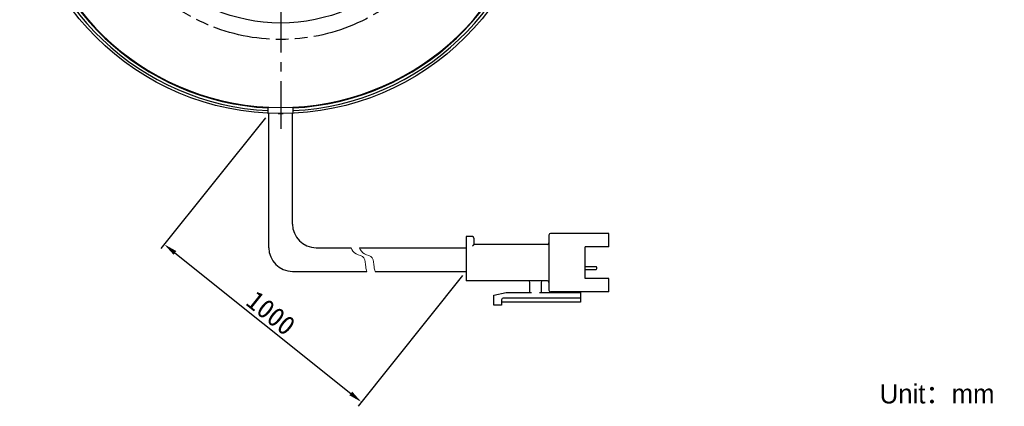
# Model space of a CAD drawing. Header units: millimetres. Extents: x 87 to 269, y 22 to 232.
# Tile 1 of 4: x 90 to 269, y 22 to 93. Entities that reach past the tile are written whole.
import ezdxf

# ---------------------------------------------------------------- set-up
doc = ezdxf.new("R2010")
doc.units = ezdxf.units.MM
doc.header["$LTSCALE"] = 23.1
doc.header["$PDMODE"] = 3
doc.header["$PDSIZE"] = 8
doc.linetypes.add('CENTER', pattern=[0.6, 0.375, -0.075, 0.075, -0.075])
doc.linetypes.add('PHANTOM', pattern=[0.8, 0.45, -0.05, 0.1, -0.05, 0.1, -0.05])
doc.layers.get('0').update_dxf_attribs({"linetype": 'CONTINUOUS'})
doc.layers.get('Defpoints').update_dxf_attribs({"linetype": 'CONTINUOUS', "lineweight": 18})
for name, color, linetype in [('00_COMPONENTS', 7, 'CONTINUOUS'), ('03_ALL_AXES', 7, 'CONTINUOUS'), ('07_ALL_HOLES', 7, 'CONTINUOUS')]:
    doc.layers.add(name, color=color, linetype=linetype)
for name, color, linetype, lineweight in [('标注', 3, 'CONTINUOUS', 25), ('粗实线', 7, 'CONTINUOUS', 30), ('细实线', 7, 'CONTINUOUS', 15)]:
    doc.layers.add(name, color=color, linetype=linetype, lineweight=lineweight)
doc.styles.get("Standard").update_dxf_attribs({"font": 'simfang.ttf'})
doc.dimstyles.new('CST Standard', dxfattribs={"dimtxt": 3.5, "dimasz": 2.5, "dimexe": 1, "dimexo": 1, "dimgap": 0.6, "dimtad": 1, "dimtoh": 1, "dimdsep": 46, "dimtxsty": 'STANDARD', "dimcen": -2.5, "dimdle": 5, "dimadec": 1, "dimazin": 2, "dimtfac": 1, "dimtofl": 0, "dimtmove": 0, "dimatfit": 0, "dimfxl": 1, "dimtolj": 1, "dimarcsym": 0})

# ---------------------------------------------------------------- blocks, each defined once
blk = doc.blocks.new('*D9')
at = {"layer": 'Defpoints', "color": 0}
for p in [(134.91, 75.66), (170.81, 46.94), (151.78, 23.14)]:
    blk.add_point(p, dxfattribs=at)
at = {"layer": '标注', "color": 0, "linetype": 'Continuous', "lineweight": -2, "ltscale": 3}
for p, q in [((134.29, 74.87), (115.25, 51.08)), ((170.19, 46.16), (151.15, 22.36))]:
    blk.add_line(p, q, dxfattribs=at)
at = {"layer": '标注', "color": 9, "linetype": 'Continuous', "lineweight": -2, "ltscale": 3}
blk.add_line((117.83, 50.3), (149.83, 24.7), dxfattribs=at)
at = {"layer": '标注', "color": 9}
for points in [[(118.09, 50.63), (117.57, 49.97), (115.88, 51.86)], [(149.57, 24.38), (150.09, 25.03), (151.78, 23.14)]]:
    blk.add_solid(points, dxfattribs=at)
at = {"layer": '标注', "color": 7, "insert": (135.31, 39.35), "char_height": 3.5, "attachment_point": 5, "rotation": 321.3402}
blk.add_mtext('\\A1;1000{}{{\\H0.7x;}{}}', dxfattribs=at)

msp = doc.modelspace()

# ---------------------------------------------------------------- linework, layer by layer
msp.add_line((136.5996, 75.6556), (137.5557, 75.6556))
at = {"layer": '00_COMPONENTS', "color": 7}
for p, q in [((134.8277, 75.7089), (134.8277, 76.8131)), ((139.3277, 75.7089), (139.3277, 76.8131))]:
    msp.add_line(p, q, dxfattribs=at)
for radius in [47.5, 31]:
    msp.add_circle((137.0777, 123.1556), radius, dxfattribs=at)
for radius, start, end in [(47, 103.786107, 267.256067), (47, 272.743933, 76.213893), (46.5, 104.414569, 267.226541), (46.4, 104.193805, 75.806195), (46.5, 272.773459, 75.585431)]:
    msp.add_arc((137.0777, 123.1556), radius, start, end, dxfattribs=at)
at = {"layer": '03_ALL_AXES', "color": 1, "linetype": 'CENTER'}
msp.add_line((137.0777, 123.1556), (137.0777, 72.6556), dxfattribs=at)
at = {"layer": '07_ALL_HOLES', "color": 1, "linetype": 'PHANTOM'}
msp.add_circle((137.0777, 123.1556), 34, dxfattribs=at)
at = {"layer": '粗实线', "ltscale": 3}
for p, q in [((134.9144, 51.2441), (134.9144, 75.6556)), ((139.2223, 55.552), (139.2223, 75.6556)), ((143.5302, 51.2441), (149.8771, 51.2441)), ((151.4015, 51.2441), (170.8136, 51.2441)), ((139.2223, 46.9362), (152.7261, 46.9362)), ((154.2505, 46.9362), (170.8136, 46.9362))]:
    msp.add_line(p, q, dxfattribs=at)
at = {"layer": '粗实线'}
for p, q in [((196.8046, 53.8289), (186.1784, 53.8289)), ((196.8046, 51.3877), (196.8046, 53.8289)), ((170.8136, 53.2545), (170.8136, 45.2131)), ((171.9623, 53.2545), (170.8136, 53.2545)), ((172.2495, 52.9673), (172.2495, 51.8185)), ((185.8912, 53.5417), (185.8912, 43.4899)), ((185.604, 51.8185), (172.2495, 51.8185)), ((196.8046, 51.3877), (192.4967, 51.3877)), ((192.4967, 45.6439), (192.4967, 51.3877)), ((192.4967, 47.7987), (194.4783, 47.7987)), ((192.4967, 47.2952), (194.4783, 47.2952)), ((194.6219, 47.4388), (194.6219, 47.6551)), ((185.604, 45.2131), (170.8136, 45.2131)), ((182.4449, 43.0591), (182.4449, 44.9259)), ((184.4553, 44.9259), (184.4553, 43.0591)), ((196.8046, 45.6439), (192.4967, 45.6439)), ((196.8046, 43.2027), (196.8046, 45.6439)), ((175.8395, 42.6283), (178.137, 43.0591)), ((178.137, 43.0591), (182.7321, 43.0591)), ((184.1681, 43.0591), (191.6351, 43.0591)), ((196.8046, 43.2027), (186.1784, 43.2027)), ((189.9119, 43.0591), (189.9119, 43.2027)), ((191.6351, 43.2027), (191.6351, 41.3359)), ((175.8395, 40.7616), (175.8395, 42.6283)), ((177.2754, 41.7667), (177.2754, 40.7616)), ((191.6351, 41.3359), (177.2754, 41.3359)), ((191.6351, 42.0539), (177.5626, 42.0539)), ((177.2754, 40.7616), (175.8395, 40.7616))]:
    msp.add_line(p, q, dxfattribs=at)
at = {"layer": '粗实线', "ltscale": 3}
for centre in [(143.5302, 55.552), (139.2223, 51.2441)]:
    msp.add_arc(centre, 4.3079, 180, 270, dxfattribs=at)
at = {"layer": '粗实线'}
for centre, radius, start, end in [((186.1784, 53.5417), 0.2872, 90, 180), ((171.9623, 52.9673), 0.2872, 0, 90), ((185.604, 52.1057), 0.2872, 270, 0), ((194.4783, 47.6551), 0.1436, 0, 90), ((194.4783, 47.4388), 0.1436, 270, 0), ((182.1577, 44.9259), 0.2872, 0, 90), ((184.7425, 44.9259), 0.2872, 90, 180), ((185.604, 44.9259), 0.2872, 0, 90), ((186.1784, 43.4899), 0.2872, 180, 270), ((177.5626, 41.7667), 0.2872, 90, 180)]:
    msp.add_arc(centre, radius, start, end, dxfattribs=at)
msp.add_open_spline([(172.2495, 51.8185), (172.2457, 51.8147), (172.2323, 51.8013), (172.2054, 51.7744), (172.1665, 51.7355), (172.12, 51.689), (172.069, 51.6379), (172.0159, 51.5849), (171.9802, 51.5491), (171.9623, 51.5313)], degree=3, knots=[0, 0, 0, 0, 132.44496021, 469.29186831, 937.59263349, 1489.92739949, 2093.19286428, 2719.61557646, 3341.62114333, 3341.62114333, 3341.62114333, 3341.62114333], dxfattribs=at)
at = {"layer": '细实线', "ltscale": 3}
for points, knots in [([(149.8771, 51.2441), (150.0499, 50.7669), (150.6336, 50.0027), (152.5848, 49.6165), (152.4437, 48.02), (152.6398, 47.1942), (152.7261, 46.9362)], [0, 0, 0, 0, 610.83119015, 1204.5829362, 1830.46368675, 2133.90260583, 2133.90260583, 2133.90260583, 2133.90260583]), ([(151.4015, 51.2441), (151.5744, 50.7669), (152.158, 50.0027), (154.1093, 49.6165), (153.9682, 48.02), (154.1643, 47.1942), (154.2505, 46.9362)], [0, 0, 0, 0, 609.2601643, 1201.48481194, 1825.75582997, 2128.41432004, 2128.41432004, 2128.41432004, 2128.41432004])]:
    msp.add_open_spline(points, degree=3, knots=knots, dxfattribs=at)

# ---------------------------------------------------------------- texts
at = {"insert": (246.0871, 26.3873), "char_height": 3.5, "width": 66.074441, "attachment_point": 1}
msp.add_mtext('{\\fFZLanTingHei-R-GBK|b0|i0|c134|p2;Unit：mm}', dxfattribs=at)

# ---------------------------------------------------------------- dimensions: what is measured, and where the dimension line sits
at = {"layer": '标注', "color": 9, "ltscale": 3}
dim = msp.add_linear_dim(base=(151.7788, 23.1427), p1=(134.9144, 75.6556), p2=(170.8136, 46.9362), angle=321.340192, text='1000{}{{\\H0.7x;}{}}', dimstyle='CST Standard', override={"dimlfac": 2, "dimclrd": 9, "dimclrt": 7}, dxfattribs=at)
dim.commit()
dim.dimension.update_dxf_attribs({"geometry": '*D9', "text_midpoint": (135.3097, 39.353)})

doc.saveas('drawing.dxf')
